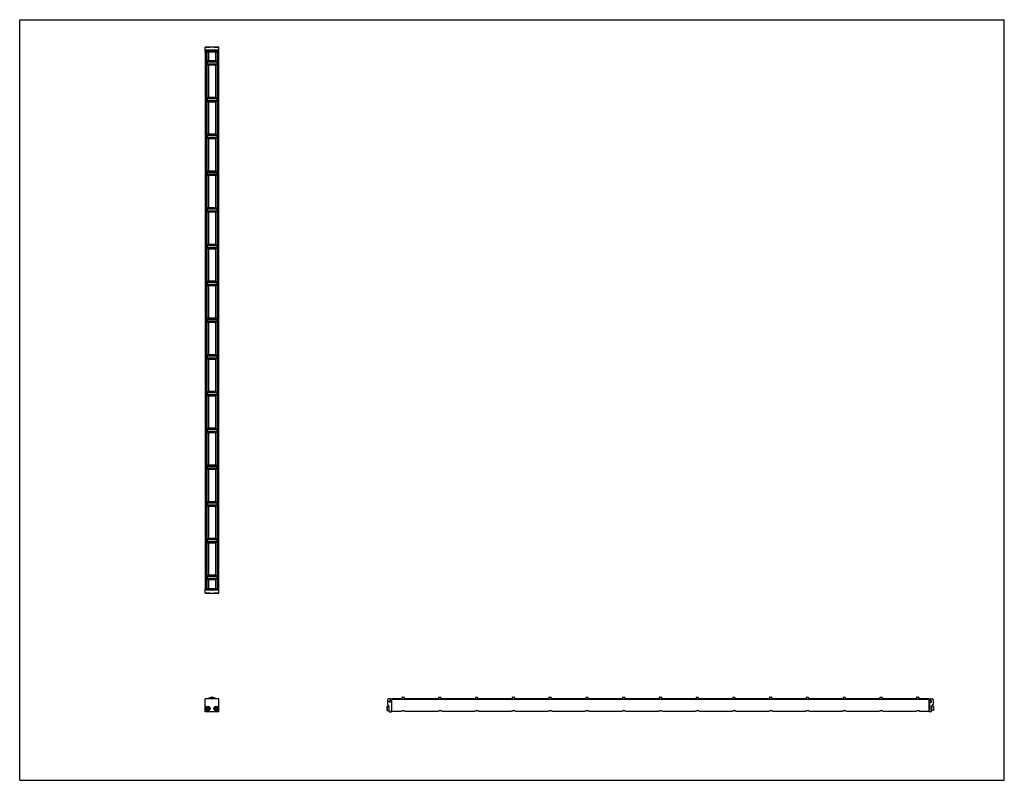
# Model space of a CAD drawing. Header units: inches. Extents: x 0 to 88, y 0 to 68.
import ezdxf

# ---------------------------------------------------------------- set-up
doc = ezdxf.new("R2010")
doc.units = ezdxf.units.IN
doc.header["$LTSCALE"] = 4.84
doc.header["$MEASUREMENT"] = 0
doc.layers.get('0').update_dxf_attribs({"linetype": 'CONTINUOUS'})
for name, color, linetype in [('205977_205978_205979_205978_BL0', 7, 'CONTINUOUS'), ('205977_205978_205979_20597_BL18', 7, 'CONTINUOUS'), ('240826_BL10', 7, 'CONTINUOUS'), ('240826_BL11', 7, 'CONTINUOUS'), ('240826_BL12', 7, 'CONTINUOUS'), ('240826_BL13', 7, 'CONTINUOUS'), ('240826_BL14', 7, 'CONTINUOUS'), ('240826_BL15', 7, 'CONTINUOUS'), ('240826_BL16', 7, 'CONTINUOUS'), ('240826_BL17', 7, 'CONTINUOUS'), ('240826_BL19', 7, 'CONTINUOUS'), ('240826_BL20', 7, 'CONTINUOUS'), ('240826_BL21', 7, 'CONTINUOUS'), ('240826_BL4', 7, 'CONTINUOUS'), ('240826_BL5', 7, 'CONTINUOUS'), ('240826_BL8', 7, 'CONTINUOUS'), ('240826_BL9', 7, 'CONTINUOUS'), ('2410WW_241048_BL22', 7, 'CONTINUOUS'), ('2436WW_243648_BL3', 7, 'CONTINUOUS'), ('9506XXM_950616M_BL1', 7, 'CONTINUOUS'), ('9506XXM_950616M_BL2', 7, 'CONTINUOUS'), ('9506XXM_950616M_BL6', 7, 'CONTINUOUS'), ('9506XXM_950616M_BL7', 7, 'CONTINUOUS')]:
    doc.layers.add(name, color=color, linetype=linetype)

# ---------------------------------------------------------------- blocks, each defined once
blk = doc.blocks.new('205977_205978_205979_205978_BL0', base_point=(24.908, 11.621))
at = {"layer": '205977_205978_205979_205978_BL0', "color": 7, "linetype": 'CONTINUOUS'}
for p, q in [((16.694, 17.116), (16.579, 17.116)), ((16.579, 16.741), (16.579, 17.116)), ((17.796, 17.096), (16.579, 17.096)), ((17.796, 17.014), (16.579, 17.014)), ((16.579, 16.741), (17.796, 16.741)), ((17.444, 17.116), (16.931, 17.116)), ((17.796, 17.116), (17.681, 17.116)), ((17.796, 16.741), (17.796, 17.116)), ((16.579, 6.126), (16.579, 7.276)), ((17.796, 7.276), (16.579, 7.276)), ((17.796, 6.126), (17.796, 7.276)), ((32.862, 7.186), (32.862, 6.782)), ((33.12, 7.276), (32.952, 7.276)), ((33.017, 6.975), (33.017, 7.104)), ((33.017, 7.104), (33.12, 7.104)), ((33.135, 7.119), (33.135, 7.261)), ((32.866, 6.772), (33.008, 6.63)), ((33.012, 6.141), (33.012, 6.62)), ((33.202, 6.975), (33.017, 6.975)), ((33.217, 6.96), (33.217, 6.275)), ((33.217, 6.275), (33.222, 6.275)), ((33.237, 6.141), (33.237, 6.26)), ((17.796, 6.126), (16.579, 6.126)), ((33.027, 6.126), (33.222, 6.126))]:
    blk.add_line(p, q, dxfattribs=at)
for centre, radius, start, end in [((32.952, 7.186), 0.09, 90, 180), ((33.12, 7.261), 0.015, 0, 90), ((33.12, 7.119), 0.015, 270, 360), ((32.877, 6.782), 0.015, 180, 225), ((32.997, 6.62), 0.015, 0, 45), ((33.202, 6.96), 0.015, 0, 90), ((33.222, 6.26), 0.015, 0, 90), ((33.027, 6.141), 0.015, 180, 270), ((33.222, 6.141), 0.015, 270, 360)]:
    blk.add_arc(centre, radius, start, end, dxfattribs=at)
blk = doc.blocks.new('9506XXM_950616M_BL1', base_point=(16.812, 11.683))
at = {"layer": '9506XXM_950616M_BL1', "color": 7, "linetype": 'CONTINUOUS'}
for p, q in [((16.635, 16.734), (16.628, 16.741)), ((16.99, 16.734), (16.635, 16.734)), ((16.694, 17.096), (16.694, 17.138)), ((16.931, 17.096), (16.931, 17.138)), ((16.99, 16.734), (16.997, 16.741)), ((16.722, 6.418), (16.761, 6.5)), ((16.773, 6.343), (16.722, 6.418)), ((16.761, 6.5), (16.852, 6.507)), ((16.864, 6.35), (16.773, 6.343)), ((16.852, 6.507), (16.903, 6.432)), ((16.903, 6.432), (16.864, 6.35))]:
    blk.add_line(p, q, dxfattribs=at)
for radius in [0.197, 0.177]:
    blk.add_circle((16.812, 6.425), radius, dxfattribs=at)
blk = doc.blocks.new('9506XXM_950616M_BL2', base_point=(25.312, 11.683))
at = {"layer": '9506XXM_950616M_BL2', "color": 7, "linetype": 'CONTINUOUS'}
for p, q in [((17.385, 16.734), (17.378, 16.741)), ((17.74, 16.734), (17.385, 16.734)), ((17.444, 17.096), (17.444, 17.138)), ((17.681, 17.096), (17.681, 17.138)), ((17.74, 16.734), (17.747, 16.741)), ((17.472, 6.437), (17.528, 6.509)), ((17.507, 6.353), (17.472, 6.437)), ((17.597, 6.341), (17.507, 6.353)), ((17.528, 6.509), (17.618, 6.497)), ((17.653, 6.413), (17.597, 6.341)), ((17.618, 6.497), (17.653, 6.413)), ((32.854, 6.602), (32.874, 6.622)), ((32.854, 6.248), (32.854, 6.602)), ((32.854, 6.248), (32.874, 6.228)), ((32.874, 6.228), (32.874, 6.622)), ((32.874, 6.622), (33.012, 6.622)), ((32.874, 6.228), (33.012, 6.228)), ((33.217, 6.543), (33.259, 6.543)), ((33.217, 6.307), (33.259, 6.307))]:
    blk.add_line(p, q, dxfattribs=at)
for radius in [0.197, 0.177]:
    blk.add_circle((17.562, 6.425), radius, dxfattribs=at)
blk = doc.blocks.new('2436WW_243648_BL3', base_point=(48.919, 35.665))
at = {"layer": '2436WW_243648_BL3', "color": 7, "linetype": 'CONTINUOUS'}
for p, q in [((16.579, 65.138), (16.579, 17.138)), ((16.579, 65.138), (17.775, 65.138)), ((16.6, 65.138), (16.6, 17.138)), ((16.725, 65.138), (16.725, 64.252)), ((16.875, 65.138), (16.875, 64.326)), ((17.5, 65.138), (17.5, 64.326)), ((17.65, 65.138), (17.65, 64.252)), ((17.775, 65.138), (17.775, 17.138)), ((17.795, 65.138), (17.795, 65.138)), ((17.796, 17.138), (17.796, 65.138)), ((17.5, 64.326), (16.875, 64.326)), ((16.725, 64.025), (16.725, 60.966)), ((16.875, 63.95), (16.875, 61.041)), ((16.875, 63.95), (17.5, 63.95)), ((17.5, 63.95), (17.5, 61.041)), ((17.65, 64.025), (17.65, 60.966)), ((16.725, 60.739), (16.725, 57.68)), ((17.5, 61.041), (16.875, 61.041)), ((17.65, 60.739), (17.65, 57.68)), ((16.875, 60.665), (16.875, 57.755)), ((16.875, 60.665), (17.5, 60.665)), ((17.5, 60.665), (17.5, 57.755)), ((16.725, 57.454), (16.725, 54.395)), ((17.5, 57.755), (16.875, 57.755)), ((16.875, 57.379), (16.875, 54.469)), ((16.875, 57.379), (17.5, 57.379)), ((17.5, 57.379), (17.5, 54.469)), ((17.65, 57.454), (17.65, 54.395)), ((16.725, 54.168), (16.725, 51.109)), ((17.5, 54.469), (16.875, 54.469)), ((16.875, 54.093), (16.875, 51.184)), ((16.875, 54.093), (17.5, 54.093)), ((17.5, 54.093), (17.5, 51.184)), ((17.65, 54.168), (17.65, 51.109)), ((17.5, 51.184), (16.875, 51.184)), ((16.725, 50.882), (16.725, 47.823)), ((16.875, 50.808), (16.875, 47.898)), ((16.875, 50.808), (17.5, 50.808)), ((17.5, 50.808), (17.5, 47.898)), ((17.65, 50.882), (17.65, 47.823)), ((16.725, 47.597), (16.725, 44.538)), ((17.5, 47.898), (16.875, 47.898)), ((16.875, 47.522), (16.875, 44.612)), ((16.875, 47.522), (17.5, 47.522)), ((17.5, 47.522), (17.5, 44.612)), ((17.65, 47.597), (17.65, 44.538)), ((16.725, 44.311), (16.725, 41.252)), ((17.5, 44.612), (16.875, 44.612)), ((16.875, 44.236), (16.875, 41.326)), ((16.875, 44.236), (17.5, 44.236)), ((17.5, 44.236), (17.5, 41.326)), ((17.65, 44.311), (17.65, 41.252)), ((16.725, 41.025), (16.725, 37.966)), ((17.5, 41.326), (16.875, 41.326)), ((16.875, 40.95), (16.875, 38.041)), ((16.875, 40.95), (17.5, 40.95)), ((17.5, 40.95), (17.5, 38.041)), ((17.65, 41.025), (17.65, 37.966)), ((17.5, 38.041), (16.875, 38.041)), ((16.725, 37.739), (16.725, 34.68)), ((16.875, 37.665), (17.5, 37.665)), ((16.875, 37.665), (16.875, 34.755)), ((17.5, 37.665), (17.5, 34.755)), ((17.65, 37.739), (17.65, 34.68)), ((16.725, 34.454), (16.725, 31.395)), ((17.5, 34.755), (16.875, 34.755)), ((16.875, 34.379), (17.5, 34.379)), ((16.875, 34.379), (16.875, 31.469)), ((17.5, 34.379), (17.5, 31.469)), ((17.65, 34.454), (17.65, 31.395)), ((16.725, 31.168), (16.725, 28.109)), ((17.5, 31.469), (16.875, 31.469)), ((16.875, 31.093), (17.5, 31.093)), ((16.875, 31.093), (16.875, 28.184)), ((17.5, 31.093), (17.5, 28.184)), ((17.65, 31.168), (17.65, 28.109)), ((17.5, 28.184), (16.875, 28.184)), ((16.725, 27.882), (16.725, 24.823)), ((16.875, 27.808), (17.5, 27.808)), ((16.875, 27.808), (16.875, 24.898)), ((17.5, 27.808), (17.5, 24.898)), ((17.65, 27.882), (17.65, 24.823)), ((17.5, 24.898), (16.875, 24.898)), ((16.725, 24.597), (16.725, 21.538)), ((16.875, 24.522), (17.5, 24.522)), ((16.875, 24.522), (16.875, 21.612)), ((17.5, 24.522), (17.5, 21.612)), ((17.65, 24.597), (17.65, 21.538)), ((16.725, 21.311), (16.725, 18.252)), ((17.5, 21.612), (16.875, 21.612)), ((16.875, 21.236), (17.5, 21.236)), ((16.875, 21.236), (16.875, 18.326)), ((17.5, 21.236), (17.5, 18.326)), ((17.65, 21.311), (17.65, 18.252)), ((16.725, 18.025), (16.725, 17.138)), ((17.5, 18.326), (16.875, 18.326)), ((16.875, 17.95), (17.5, 17.95)), ((16.875, 17.95), (16.875, 17.138)), ((17.5, 17.95), (17.5, 17.138)), ((17.65, 18.025), (17.65, 17.138)), ((16.581, 17.138), (16.579, 17.138)), ((16.6, 17.138), (17.795, 17.138)), ((33.259, 7.281), (33.259, 7.3)), ((33.259, 7.3), (34.071, 7.3)), ((33.259, 6.192), (33.259, 7.237)), ((81.259, 7.237), (33.259, 7.237)), ((34.071, 7.3), (34.071, 7.237)), ((34.447, 7.237), (34.447, 7.3)), ((34.447, 7.3), (37.357, 7.3)), ((37.357, 7.3), (37.357, 7.237)), ((37.733, 7.237), (37.733, 7.3)), ((37.733, 7.3), (40.642, 7.3)), ((40.642, 7.3), (40.642, 7.237)), ((41.018, 7.237), (41.018, 7.3)), ((41.018, 7.3), (43.928, 7.3)), ((43.928, 7.3), (43.928, 7.237)), ((44.304, 7.237), (44.304, 7.3)), ((44.304, 7.3), (47.214, 7.3)), ((47.214, 7.3), (47.214, 7.237)), ((47.59, 7.237), (47.59, 7.3)), ((47.59, 7.3), (50.499, 7.3)), ((50.499, 7.3), (50.499, 7.237)), ((50.876, 7.237), (50.876, 7.3)), ((50.876, 7.3), (53.785, 7.3)), ((53.785, 7.3), (53.785, 7.237)), ((54.161, 7.237), (54.161, 7.3)), ((54.161, 7.3), (57.071, 7.3)), ((57.071, 7.3), (57.071, 7.237)), ((57.447, 7.237), (57.447, 7.3)), ((57.447, 7.3), (60.357, 7.3)), ((60.357, 7.3), (60.357, 7.237)), ((60.733, 7.3), (63.642, 7.3)), ((60.733, 7.237), (60.733, 7.3)), ((63.642, 7.3), (63.642, 7.237)), ((64.018, 7.3), (66.928, 7.3)), ((64.018, 7.237), (64.018, 7.3)), ((66.928, 7.3), (66.928, 7.237)), ((67.304, 7.3), (70.214, 7.3)), ((67.304, 7.237), (67.304, 7.3)), ((70.214, 7.3), (70.214, 7.237)), ((70.59, 7.3), (73.499, 7.3)), ((70.59, 7.237), (70.59, 7.3)), ((73.499, 7.3), (73.499, 7.237)), ((73.876, 7.3), (76.785, 7.3)), ((73.876, 7.237), (73.876, 7.3)), ((76.785, 7.3), (76.785, 7.237)), ((77.161, 7.3), (80.071, 7.3)), ((77.161, 7.237), (77.161, 7.3)), ((80.071, 7.3), (80.071, 7.237)), ((80.447, 7.3), (81.259, 7.3)), ((80.447, 7.237), (80.447, 7.3)), ((81.259, 7.3), (81.259, 6.192)), ((33.259, 6.192), (34.083, 6.192)), ((34.435, 6.192), (37.369, 6.192)), ((37.721, 6.192), (40.655, 6.192)), ((41.006, 6.192), (43.94, 6.192)), ((44.292, 6.192), (47.226, 6.192)), ((47.578, 6.192), (50.512, 6.192)), ((50.863, 6.192), (53.797, 6.192)), ((54.149, 6.192), (57.083, 6.192)), ((57.435, 6.192), (60.369, 6.192)), ((60.721, 6.192), (63.655, 6.192)), ((64.006, 6.192), (66.94, 6.192)), ((67.292, 6.192), (70.226, 6.192)), ((70.578, 6.192), (73.512, 6.192)), ((73.863, 6.192), (76.797, 6.192)), ((77.149, 6.192), (80.083, 6.192)), ((80.435, 6.192), (81.259, 6.192))]:
    blk.add_line(p, q, dxfattribs=at)
for centre, radius, start, end in [((16.875, 64.138), 0.188, 90, 270), ((17.5, 64.138), 0.188, 270, 90), ((16.875, 60.853), 0.188, 90, 270), ((17.5, 60.853), 0.188, 270, 90), ((16.875, 57.567), 0.188, 90, 270), ((17.5, 57.567), 0.188, 270, 90), ((16.875, 54.281), 0.188, 90, 270), ((17.5, 54.281), 0.188, 270, 90), ((16.875, 50.996), 0.188, 90, 270), ((17.5, 50.996), 0.188, 270, 90), ((16.875, 47.71), 0.188, 90, 270), ((17.5, 47.71), 0.188, 270, 90), ((16.875, 44.424), 0.188, 90, 270), ((17.5, 44.424), 0.188, 270, 90), ((16.875, 41.138), 0.188, 90, 270), ((17.5, 41.138), 0.188, 270, 90), ((16.875, 37.853), 0.188, 90, 270), ((17.5, 37.853), 0.188, 270, 90), ((16.875, 34.567), 0.188, 90, 270), ((17.5, 34.567), 0.188, 270, 90), ((16.875, 31.281), 0.188, 90, 270), ((17.5, 31.281), 0.188, 270, 90), ((16.875, 27.996), 0.188, 90, 270), ((17.5, 27.996), 0.188, 270, 90), ((16.875, 24.71), 0.188, 90, 270), ((17.5, 24.71), 0.188, 270, 90), ((16.875, 21.424), 0.188, 90, 270), ((17.5, 21.424), 0.188, 270, 90), ((16.875, 18.138), 0.188, 90, 270), ((17.5, 18.138), 0.188, 270, 90), ((17.188, 6.988), 0.312, 67.5404, 112.42294)]:
    blk.add_arc(centre, radius, start, end, dxfattribs=at)
for points, knots in [([(34.082, 6.192), (34.085, 6.192), (34.092, 6.193), (34.099, 6.195), (34.103, 6.196)], [0, 0, 0, 0, 0.433142, 1, 1, 1, 1]), ([(34.103, 6.196), (34.113, 6.199), (34.136, 6.206), (34.172, 6.217), (34.214, 6.226), (34.244, 6.229), (34.259, 6.229)], [0, 0, 0, 0, 0.196414, 0.438207, 0.710978, 1, 1, 1, 1]), ([(34.414, 6.196), (34.404, 6.199), (34.382, 6.206), (34.346, 6.217), (34.304, 6.226), (34.274, 6.229), (34.259, 6.229)], [0, 0, 0, 0, 0.196723, 0.438548, 0.711204, 1, 1, 1, 1]), ([(34.436, 6.192), (34.433, 6.192), (34.426, 6.193), (34.418, 6.195), (34.414, 6.196)], [0, 0, 0, 0, 0.432818, 1, 1, 1, 1]), ([(37.367, 6.192), (37.371, 6.192), (37.378, 6.193), (37.385, 6.195), (37.389, 6.196)], [0, 0, 0, 0, 0.433142, 1, 1, 1, 1]), ([(37.389, 6.196), (37.399, 6.199), (37.421, 6.206), (37.457, 6.217), (37.499, 6.226), (37.529, 6.229), (37.545, 6.229)], [0, 0, 0, 0, 0.196414, 0.438207, 0.710978, 1, 1, 1, 1]), ([(37.7, 6.196), (37.69, 6.199), (37.668, 6.206), (37.632, 6.217), (37.59, 6.226), (37.56, 6.229), (37.545, 6.229)], [0, 0, 0, 0, 0.196723, 0.438548, 0.711204, 1, 1, 1, 1]), ([(37.722, 6.192), (37.719, 6.192), (37.711, 6.193), (37.704, 6.195), (37.7, 6.196)], [0, 0, 0, 0, 0.432818, 1, 1, 1, 1]), ([(40.653, 6.192), (40.656, 6.192), (40.664, 6.193), (40.671, 6.195), (40.675, 6.196)], [0, 0, 0, 0, 0.433142, 1, 1, 1, 1]), ([(40.675, 6.196), (40.685, 6.199), (40.707, 6.206), (40.743, 6.217), (40.785, 6.226), (40.815, 6.229), (40.83, 6.229)], [0, 0, 0, 0, 0.196414, 0.438207, 0.710978, 1, 1, 1, 1]), ([(40.986, 6.196), (40.976, 6.199), (40.953, 6.206), (40.917, 6.217), (40.876, 6.226), (40.846, 6.229), (40.83, 6.229)], [0, 0, 0, 0, 0.196723, 0.438548, 0.711204, 1, 1, 1, 1]), ([(41.008, 6.192), (41.004, 6.192), (40.997, 6.193), (40.99, 6.195), (40.986, 6.196)], [0, 0, 0, 0, 0.432818, 1, 1, 1, 1]), ([(43.939, 6.192), (43.942, 6.192), (43.949, 6.193), (43.956, 6.195), (43.961, 6.196)], [0, 0, 0, 0, 0.433142, 1, 1, 1, 1]), ([(43.961, 6.196), (43.971, 6.199), (43.993, 6.206), (44.029, 6.217), (44.071, 6.226), (44.101, 6.229), (44.116, 6.229)], [0, 0, 0, 0, 0.196414, 0.438207, 0.710978, 1, 1, 1, 1]), ([(44.271, 6.196), (44.261, 6.199), (44.239, 6.206), (44.203, 6.217), (44.161, 6.226), (44.131, 6.229), (44.116, 6.229)], [0, 0, 0, 0, 0.196723, 0.438548, 0.711204, 1, 1, 1, 1]), ([(44.293, 6.192), (44.29, 6.192), (44.283, 6.193), (44.275, 6.195), (44.271, 6.196)], [0, 0, 0, 0, 0.432818, 1, 1, 1, 1]), ([(47.225, 6.192), (47.228, 6.192), (47.235, 6.193), (47.242, 6.195), (47.246, 6.196)], [0, 0, 0, 0, 0.433142, 1, 1, 1, 1]), ([(47.246, 6.196), (47.256, 6.199), (47.278, 6.206), (47.315, 6.217), (47.356, 6.226), (47.386, 6.229), (47.402, 6.229)], [0, 0, 0, 0, 0.196414, 0.438207, 0.710978, 1, 1, 1, 1]), ([(47.557, 6.196), (47.547, 6.199), (47.525, 6.206), (47.489, 6.217), (47.447, 6.226), (47.417, 6.229), (47.402, 6.229)], [0, 0, 0, 0, 0.196723, 0.438548, 0.711204, 1, 1, 1, 1]), ([(47.579, 6.192), (47.576, 6.192), (47.568, 6.193), (47.561, 6.195), (47.557, 6.196)], [0, 0, 0, 0, 0.432818, 1, 1, 1, 1]), ([(50.51, 6.192), (50.513, 6.192), (50.521, 6.193), (50.528, 6.195), (50.532, 6.196)], [0, 0, 0, 0, 0.433142, 1, 1, 1, 1]), ([(50.532, 6.196), (50.542, 6.199), (50.564, 6.206), (50.6, 6.217), (50.642, 6.226), (50.672, 6.229), (50.688, 6.229)], [0, 0, 0, 0, 0.196414, 0.438207, 0.710978, 1, 1, 1, 1]), ([(50.843, 6.196), (50.833, 6.199), (50.811, 6.206), (50.774, 6.217), (50.733, 6.226), (50.703, 6.229), (50.688, 6.229)], [0, 0, 0, 0, 0.196723, 0.438548, 0.711204, 1, 1, 1, 1]), ([(50.865, 6.192), (50.862, 6.192), (50.854, 6.193), (50.847, 6.195), (50.843, 6.196)], [0, 0, 0, 0, 0.432818, 1, 1, 1, 1]), ([(53.796, 6.192), (53.799, 6.192), (53.806, 6.193), (53.814, 6.195), (53.818, 6.196)], [0, 0, 0, 0, 0.433142, 1, 1, 1, 1]), ([(53.818, 6.196), (53.828, 6.199), (53.85, 6.206), (53.886, 6.217), (53.928, 6.226), (53.958, 6.229), (53.973, 6.229)], [0, 0, 0, 0, 0.196414, 0.438207, 0.710978, 1, 1, 1, 1]), ([(54.129, 6.196), (54.118, 6.199), (54.096, 6.206), (54.06, 6.217), (54.018, 6.226), (53.989, 6.229), (53.973, 6.229)], [0, 0, 0, 0, 0.196723, 0.438548, 0.711204, 1, 1, 1, 1]), ([(54.15, 6.192), (54.147, 6.192), (54.14, 6.193), (54.133, 6.195), (54.129, 6.196)], [0, 0, 0, 0, 0.432818, 1, 1, 1, 1]), ([(57.082, 6.192), (57.085, 6.192), (57.092, 6.193), (57.099, 6.195), (57.103, 6.196)], [0, 0, 0, 0, 0.433142, 1, 1, 1, 1]), ([(57.103, 6.196), (57.113, 6.199), (57.136, 6.206), (57.172, 6.217), (57.214, 6.226), (57.244, 6.229), (57.259, 6.229)], [0, 0, 0, 0, 0.196414, 0.438207, 0.710978, 1, 1, 1, 1]), ([(57.414, 6.196), (57.404, 6.199), (57.382, 6.206), (57.346, 6.217), (57.304, 6.226), (57.274, 6.229), (57.259, 6.229)], [0, 0, 0, 0, 0.196723, 0.438548, 0.711204, 1, 1, 1, 1]), ([(57.436, 6.192), (57.433, 6.192), (57.426, 6.193), (57.418, 6.195), (57.414, 6.196)], [0, 0, 0, 0, 0.432818, 1, 1, 1, 1]), ([(60.367, 6.192), (60.371, 6.192), (60.378, 6.193), (60.385, 6.195), (60.389, 6.196)], [0, 0, 0, 0, 0.433142, 1, 1, 1, 1]), ([(60.389, 6.196), (60.399, 6.199), (60.421, 6.206), (60.457, 6.217), (60.499, 6.226), (60.529, 6.229), (60.545, 6.229)], [0, 0, 0, 0, 0.196414, 0.438207, 0.710978, 1, 1, 1, 1]), ([(60.7, 6.196), (60.69, 6.199), (60.668, 6.206), (60.632, 6.217), (60.59, 6.226), (60.56, 6.229), (60.545, 6.229)], [0, 0, 0, 0, 0.196723, 0.438548, 0.711204, 1, 1, 1, 1]), ([(60.722, 6.192), (60.719, 6.192), (60.711, 6.193), (60.704, 6.195), (60.7, 6.196)], [0, 0, 0, 0, 0.432818, 1, 1, 1, 1]), ([(63.653, 6.192), (63.656, 6.192), (63.664, 6.193), (63.671, 6.195), (63.675, 6.196)], [0, 0, 0, 0, 0.433142, 1, 1, 1, 1]), ([(63.675, 6.196), (63.685, 6.199), (63.707, 6.206), (63.743, 6.217), (63.785, 6.226), (63.815, 6.229), (63.83, 6.229)], [0, 0, 0, 0, 0.196414, 0.438207, 0.710978, 1, 1, 1, 1]), ([(63.986, 6.196), (63.976, 6.199), (63.953, 6.206), (63.917, 6.217), (63.876, 6.226), (63.846, 6.229), (63.83, 6.229)], [0, 0, 0, 0, 0.196723, 0.438548, 0.711204, 1, 1, 1, 1]), ([(64.008, 6.192), (64.004, 6.192), (63.997, 6.193), (63.99, 6.195), (63.986, 6.196)], [0, 0, 0, 0, 0.432818, 1, 1, 1, 1]), ([(66.939, 6.192), (66.942, 6.192), (66.949, 6.193), (66.956, 6.195), (66.961, 6.196)], [0, 0, 0, 0, 0.433142, 1, 1, 1, 1]), ([(66.961, 6.196), (66.971, 6.199), (66.993, 6.206), (67.029, 6.217), (67.071, 6.226), (67.101, 6.229), (67.116, 6.229)], [0, 0, 0, 0, 0.196414, 0.438207, 0.710978, 1, 1, 1, 1]), ([(67.271, 6.196), (67.261, 6.199), (67.239, 6.206), (67.203, 6.217), (67.161, 6.226), (67.131, 6.229), (67.116, 6.229)], [0, 0, 0, 0, 0.196723, 0.438548, 0.711204, 1, 1, 1, 1]), ([(67.293, 6.192), (67.29, 6.192), (67.283, 6.193), (67.275, 6.195), (67.271, 6.196)], [0, 0, 0, 0, 0.432818, 1, 1, 1, 1]), ([(70.225, 6.192), (70.228, 6.192), (70.235, 6.193), (70.242, 6.195), (70.246, 6.196)], [0, 0, 0, 0, 0.433142, 1, 1, 1, 1]), ([(70.246, 6.196), (70.256, 6.199), (70.278, 6.206), (70.315, 6.217), (70.356, 6.226), (70.386, 6.229), (70.402, 6.229)], [0, 0, 0, 0, 0.196414, 0.438207, 0.710978, 1, 1, 1, 1]), ([(70.557, 6.196), (70.547, 6.199), (70.525, 6.206), (70.489, 6.217), (70.447, 6.226), (70.417, 6.229), (70.402, 6.229)], [0, 0, 0, 0, 0.196723, 0.438548, 0.711204, 1, 1, 1, 1]), ([(70.579, 6.192), (70.576, 6.192), (70.568, 6.193), (70.561, 6.195), (70.557, 6.196)], [0, 0, 0, 0, 0.432818, 1, 1, 1, 1]), ([(73.51, 6.192), (73.513, 6.192), (73.521, 6.193), (73.528, 6.195), (73.532, 6.196)], [0, 0, 0, 0, 0.433142, 1, 1, 1, 1]), ([(73.532, 6.196), (73.542, 6.199), (73.564, 6.206), (73.6, 6.217), (73.642, 6.226), (73.672, 6.229), (73.688, 6.229)], [0, 0, 0, 0, 0.196414, 0.438207, 0.710978, 1, 1, 1, 1]), ([(73.843, 6.196), (73.833, 6.199), (73.811, 6.206), (73.774, 6.217), (73.733, 6.226), (73.703, 6.229), (73.688, 6.229)], [0, 0, 0, 0, 0.196723, 0.438548, 0.711204, 1, 1, 1, 1]), ([(73.865, 6.192), (73.862, 6.192), (73.854, 6.193), (73.847, 6.195), (73.843, 6.196)], [0, 0, 0, 0, 0.432818, 1, 1, 1, 1]), ([(76.796, 6.192), (76.799, 6.192), (76.806, 6.193), (76.814, 6.195), (76.818, 6.196)], [0, 0, 0, 0, 0.433142, 1, 1, 1, 1]), ([(76.818, 6.196), (76.828, 6.199), (76.85, 6.206), (76.886, 6.217), (76.928, 6.226), (76.958, 6.229), (76.973, 6.229)], [0, 0, 0, 0, 0.196414, 0.438207, 0.710978, 1, 1, 1, 1]), ([(77.129, 6.196), (77.118, 6.199), (77.096, 6.206), (77.06, 6.217), (77.018, 6.226), (76.989, 6.229), (76.973, 6.229)], [0, 0, 0, 0, 0.196723, 0.438548, 0.711204, 1, 1, 1, 1]), ([(77.15, 6.192), (77.147, 6.192), (77.14, 6.193), (77.133, 6.195), (77.129, 6.196)], [0, 0, 0, 0, 0.432818, 1, 1, 1, 1]), ([(80.082, 6.192), (80.085, 6.192), (80.092, 6.193), (80.099, 6.195), (80.103, 6.196)], [0, 0, 0, 0, 0.433142, 1, 1, 1, 1]), ([(80.103, 6.196), (80.113, 6.199), (80.136, 6.206), (80.172, 6.217), (80.214, 6.226), (80.244, 6.229), (80.259, 6.229)], [0, 0, 0, 0, 0.196414, 0.438207, 0.710978, 1, 1, 1, 1]), ([(80.414, 6.196), (80.404, 6.199), (80.382, 6.206), (80.346, 6.217), (80.304, 6.226), (80.274, 6.229), (80.259, 6.229)], [0, 0, 0, 0, 0.196723, 0.438548, 0.711204, 1, 1, 1, 1]), ([(80.436, 6.192), (80.433, 6.192), (80.426, 6.193), (80.418, 6.195), (80.414, 6.196)], [0, 0, 0, 0, 0.432818, 1, 1, 1, 1])]:
    blk.add_open_spline(points, degree=3, knots=knots, dxfattribs=at)
blk = doc.blocks.new('240826_BL4', base_point=(25.563, 12.622))
at = {"layer": '240826_BL4', "color": 7, "linetype": 'CONTINUOUS'}
for p, q in [((16.75, 18.223), (16.75, 18.053)), ((16.765, 18.238), (17.61, 18.238)), ((17.61, 18.038), (16.765, 18.038)), ((16.938, 18.256), (16.935, 18.238)), ((16.935, 18.038), (16.938, 18.02)), ((16.938, 18.256), (17.438, 18.256)), ((17.438, 18.02), (16.938, 18.02)), ((17.438, 18.256), (17.44, 18.238)), ((17.44, 18.038), (17.438, 18.02)), ((17.625, 18.223), (17.625, 18.053)), ((34.141, 7.238), (34.159, 7.24)), ((34.159, 7.41), (34.159, 7.237)), ((34.174, 7.425), (34.344, 7.425)), ((34.359, 7.41), (34.359, 7.237)), ((34.377, 7.238), (34.359, 7.24))]:
    blk.add_line(p, q, dxfattribs=at)
for centre, radius, start, end in [((16.765, 18.223), 0.015, 90, 180), ((16.765, 18.053), 0.015, 180, 270), ((17.61, 18.223), 0.015, 0, 90), ((17.61, 18.053), 0.015, 270, 360), ((17.188, 6.988), 0.438, 41.19836, 138.80164), ((17.188, 6.988), 0.33, 60.80879, 119.19296), ((17.188, 6.988), 0.322, 63.44672, 116.55146), ((34.174, 7.41), 0.015, 90, 180), ((34.344, 7.41), 0.015, 0, 90)]:
    blk.add_arc(centre, radius, start, end, dxfattribs=at)
blk = doc.blocks.new('240826_BL5', base_point=(27.206, 14.39))
at = {"layer": '240826_BL5', "color": 7, "linetype": 'CONTINUOUS'}
for p, q in [((16.75, 21.509), (16.75, 21.339)), ((16.765, 21.524), (17.61, 21.524)), ((17.61, 21.324), (16.765, 21.324)), ((16.938, 21.542), (16.935, 21.524)), ((16.935, 21.324), (16.938, 21.306)), ((16.938, 21.542), (17.438, 21.542)), ((17.438, 21.306), (16.938, 21.306)), ((17.438, 21.542), (17.44, 21.524)), ((17.44, 21.324), (17.438, 21.306)), ((17.625, 21.509), (17.625, 21.339)), ((37.427, 7.238), (37.445, 7.24)), ((37.445, 7.41), (37.445, 7.237)), ((37.46, 7.425), (37.63, 7.425)), ((37.645, 7.41), (37.645, 7.237)), ((37.663, 7.238), (37.645, 7.24))]:
    blk.add_line(p, q, dxfattribs=at)
for centre, start, end in [((16.765, 21.509), 90, 180), ((16.765, 21.339), 180, 270), ((17.61, 21.509), 0, 90), ((17.61, 21.339), 270, 360), ((37.46, 7.41), 90, 180), ((37.63, 7.41), 0, 90)]:
    blk.add_arc(centre, 0.015, start, end, dxfattribs=at)
blk = doc.blocks.new('9506XXM_950616M_BL6', base_point=(16.812, 65.341))
at = {"layer": '9506XXM_950616M_BL6', "color": 7, "linetype": 'CONTINUOUS'}
for p, q in [((16.635, 65.543), (16.628, 65.535)), ((16.635, 65.543), (16.99, 65.543)), ((16.694, 65.18), (16.694, 65.138)), ((16.931, 65.18), (16.931, 65.138)), ((16.99, 65.543), (16.997, 65.535))]:
    blk.add_line(p, q, dxfattribs=at)
blk = doc.blocks.new('9506XXM_950616M_BL7', base_point=(49.521, 35.885))
at = {"layer": '9506XXM_950616M_BL7', "color": 7, "linetype": 'CONTINUOUS'}
for p, q in [((17.385, 65.543), (17.378, 65.535)), ((17.385, 65.543), (17.74, 65.543)), ((17.444, 65.18), (17.444, 65.138)), ((17.681, 65.18), (17.681, 65.138)), ((17.74, 65.543), (17.747, 65.535)), ((81.301, 6.543), (81.259, 6.543)), ((81.301, 6.307), (81.259, 6.307)), ((81.644, 6.622), (81.506, 6.622)), ((81.644, 6.228), (81.506, 6.228)), ((81.663, 6.602), (81.644, 6.622)), ((81.644, 6.622), (81.644, 6.228)), ((81.663, 6.248), (81.644, 6.228)), ((81.663, 6.602), (81.663, 6.248))]:
    blk.add_line(p, q, dxfattribs=at)
blk = doc.blocks.new('240826_BL8', base_point=(28.849, 16.033))
at = {"layer": '240826_BL8', "color": 7, "linetype": 'CONTINUOUS'}
for p, q in [((16.75, 24.795), (16.75, 24.625)), ((16.765, 24.81), (17.61, 24.81)), ((16.938, 24.828), (16.935, 24.81)), ((16.938, 24.828), (17.438, 24.828)), ((17.438, 24.828), (17.44, 24.81)), ((17.625, 24.795), (17.625, 24.625)), ((17.61, 24.61), (16.765, 24.61)), ((16.935, 24.61), (16.938, 24.592)), ((17.438, 24.592), (16.938, 24.592)), ((17.44, 24.61), (17.438, 24.592)), ((40.712, 7.238), (40.73, 7.24)), ((40.73, 7.41), (40.73, 7.237)), ((40.745, 7.425), (40.915, 7.425)), ((40.93, 7.41), (40.93, 7.237)), ((40.948, 7.238), (40.93, 7.24))]:
    blk.add_line(p, q, dxfattribs=at)
for centre, start, end in [((16.765, 24.795), 90, 180), ((17.61, 24.795), 0, 90), ((16.765, 24.625), 180, 270), ((17.61, 24.625), 270, 360), ((40.745, 7.41), 90, 180), ((40.915, 7.41), 0, 90)]:
    blk.add_arc(centre, 0.015, start, end, dxfattribs=at)
blk = doc.blocks.new('240826_BL9', base_point=(30.492, 17.676))
at = {"layer": '240826_BL9', "color": 7, "linetype": 'CONTINUOUS'}
for p, q in [((16.75, 28.081), (16.75, 27.911)), ((16.765, 28.096), (17.61, 28.096)), ((17.61, 27.896), (16.765, 27.896)), ((16.938, 28.114), (16.935, 28.096)), ((16.935, 27.896), (16.938, 27.878)), ((16.938, 28.114), (17.438, 28.114)), ((17.438, 27.878), (16.938, 27.878)), ((17.438, 28.114), (17.44, 28.096)), ((17.44, 27.896), (17.438, 27.878)), ((17.625, 28.081), (17.625, 27.911)), ((43.998, 7.238), (44.016, 7.24)), ((44.016, 7.41), (44.016, 7.237)), ((44.031, 7.425), (44.201, 7.425)), ((44.216, 7.41), (44.216, 7.237)), ((44.234, 7.238), (44.216, 7.24))]:
    blk.add_line(p, q, dxfattribs=at)
for centre, start, end in [((16.765, 28.081), 90, 180), ((16.765, 27.911), 180, 270), ((17.61, 28.081), 0, 90), ((17.61, 27.911), 270, 360), ((44.031, 7.41), 90, 180), ((44.201, 7.41), 0, 90)]:
    blk.add_arc(centre, 0.015, start, end, dxfattribs=at)
blk = doc.blocks.new('240826_BL10', base_point=(32.135, 19.318))
at = {"layer": '240826_BL10', "color": 7, "linetype": 'CONTINUOUS'}
for p, q in [((16.75, 31.366), (16.75, 31.196)), ((16.765, 31.381), (17.61, 31.381)), ((17.61, 31.181), (16.765, 31.181)), ((16.938, 31.399), (16.935, 31.381)), ((16.935, 31.181), (16.938, 31.163)), ((16.938, 31.399), (17.438, 31.399)), ((17.438, 31.163), (16.938, 31.163)), ((17.438, 31.399), (17.44, 31.381)), ((17.44, 31.181), (17.438, 31.163)), ((17.625, 31.366), (17.625, 31.196)), ((47.284, 7.238), (47.302, 7.24)), ((47.302, 7.41), (47.302, 7.237)), ((47.317, 7.425), (47.487, 7.425)), ((47.502, 7.41), (47.502, 7.237)), ((47.52, 7.238), (47.502, 7.24))]:
    blk.add_line(p, q, dxfattribs=at)
for centre, start, end in [((16.765, 31.366), 90, 180), ((16.765, 31.196), 180, 270), ((17.61, 31.366), 0, 90), ((17.61, 31.196), 270, 360), ((47.317, 7.41), 90, 180), ((47.487, 7.41), 0, 90)]:
    blk.add_arc(centre, 0.015, start, end, dxfattribs=at)
blk = doc.blocks.new('240826_BL11', base_point=(33.778, 20.961))
at = {"layer": '240826_BL11', "color": 7, "linetype": 'CONTINUOUS'}
for p, q in [((16.75, 34.652), (16.75, 34.482)), ((16.765, 34.667), (17.61, 34.667)), ((17.61, 34.467), (16.765, 34.467)), ((16.938, 34.685), (16.935, 34.667)), ((16.935, 34.467), (16.938, 34.449)), ((16.938, 34.685), (17.438, 34.685)), ((17.438, 34.449), (16.938, 34.449)), ((17.438, 34.685), (17.44, 34.667)), ((17.44, 34.467), (17.438, 34.449)), ((17.625, 34.652), (17.625, 34.482)), ((50.569, 7.238), (50.587, 7.24)), ((50.587, 7.41), (50.587, 7.237)), ((50.602, 7.425), (50.773, 7.425)), ((50.788, 7.41), (50.788, 7.237)), ((50.806, 7.238), (50.788, 7.24))]:
    blk.add_line(p, q, dxfattribs=at)
for centre, start, end in [((16.765, 34.652), 90, 180), ((16.765, 34.482), 180, 270), ((17.61, 34.652), 0, 90), ((17.61, 34.482), 270, 360), ((50.602, 7.41), 90, 180), ((50.773, 7.41), 0, 90)]:
    blk.add_arc(centre, 0.015, start, end, dxfattribs=at)
blk = doc.blocks.new('240826_BL12', base_point=(48.563, 35.747))
at = {"layer": '240826_BL12', "color": 7, "linetype": 'CONTINUOUS'}
for p, q in [((16.938, 64.256), (16.935, 64.238)), ((16.938, 64.256), (17.438, 64.256)), ((17.438, 64.256), (17.44, 64.238)), ((16.75, 64.223), (16.75, 64.053)), ((16.765, 64.238), (17.61, 64.238)), ((17.61, 64.038), (16.765, 64.038)), ((16.935, 64.038), (16.938, 64.02)), ((17.438, 64.02), (16.938, 64.02)), ((17.44, 64.038), (17.438, 64.02)), ((17.625, 64.223), (17.625, 64.053)), ((80.141, 7.238), (80.159, 7.24)), ((80.159, 7.41), (80.159, 7.237)), ((80.174, 7.425), (80.344, 7.425)), ((80.359, 7.41), (80.359, 7.237)), ((80.377, 7.238), (80.359, 7.24))]:
    blk.add_line(p, q, dxfattribs=at)
for centre, start, end in [((16.765, 64.223), 90, 180), ((16.765, 64.053), 180, 270), ((17.61, 64.223), 0, 90), ((17.61, 64.053), 270, 360), ((80.174, 7.41), 90, 180), ((80.344, 7.41), 0, 90)]:
    blk.add_arc(centre, 0.015, start, end, dxfattribs=at)
blk = doc.blocks.new('240826_BL13', base_point=(46.921, 34.104))
at = {"layer": '240826_BL13', "color": 7, "linetype": 'CONTINUOUS'}
for p, q in [((16.75, 60.938), (16.75, 60.768)), ((16.765, 60.953), (17.61, 60.953)), ((17.61, 60.753), (16.765, 60.753)), ((16.938, 60.971), (16.935, 60.953)), ((16.935, 60.753), (16.938, 60.735)), ((16.938, 60.971), (17.438, 60.971)), ((17.438, 60.735), (16.938, 60.735)), ((17.438, 60.971), (17.44, 60.953)), ((17.44, 60.753), (17.438, 60.735)), ((17.625, 60.938), (17.625, 60.768)), ((76.855, 7.238), (76.873, 7.24)), ((76.873, 7.41), (76.873, 7.237)), ((76.888, 7.425), (77.058, 7.425)), ((77.073, 7.41), (77.073, 7.237)), ((77.091, 7.238), (77.073, 7.24))]:
    blk.add_line(p, q, dxfattribs=at)
for centre, start, end in [((16.765, 60.938), 90, 180), ((16.765, 60.768), 180, 270), ((17.61, 60.938), 0, 90), ((17.61, 60.768), 270, 360), ((76.888, 7.41), 90, 180), ((77.058, 7.41), 0, 90)]:
    blk.add_arc(centre, 0.015, start, end, dxfattribs=at)
blk = doc.blocks.new('240826_BL14', base_point=(35.421, 22.604))
at = {"layer": '240826_BL14', "color": 7, "linetype": 'CONTINUOUS'}
for p, q in [((16.75, 37.938), (16.75, 37.768)), ((16.765, 37.953), (17.61, 37.953)), ((16.938, 37.971), (16.935, 37.953)), ((16.938, 37.971), (17.438, 37.971)), ((17.438, 37.971), (17.44, 37.953)), ((17.625, 37.938), (17.625, 37.768)), ((17.61, 37.753), (16.765, 37.753)), ((16.935, 37.753), (16.938, 37.735)), ((17.438, 37.735), (16.938, 37.735)), ((17.44, 37.753), (17.438, 37.735)), ((53.855, 7.238), (53.873, 7.24)), ((53.873, 7.41), (53.873, 7.237)), ((53.888, 7.425), (54.058, 7.425)), ((54.073, 7.41), (54.073, 7.237)), ((54.091, 7.238), (54.073, 7.24))]:
    blk.add_line(p, q, dxfattribs=at)
for centre, start, end in [((16.765, 37.938), 90, 180), ((17.61, 37.938), 0, 90), ((16.765, 37.768), 180, 270), ((17.61, 37.768), 270, 360), ((53.888, 7.41), 90, 180), ((54.058, 7.41), 0, 90)]:
    blk.add_arc(centre, 0.015, start, end, dxfattribs=at)
blk = doc.blocks.new('240826_BL15', base_point=(45.278, 32.336))
at = {"layer": '240826_BL15', "color": 7, "linetype": 'CONTINUOUS'}
for p, q in [((16.75, 57.652), (16.75, 57.482)), ((16.765, 57.667), (17.61, 57.667)), ((17.61, 57.467), (16.765, 57.467)), ((16.938, 57.685), (16.935, 57.667)), ((16.935, 57.467), (16.938, 57.449)), ((16.938, 57.685), (17.438, 57.685)), ((17.438, 57.449), (16.938, 57.449)), ((17.438, 57.685), (17.44, 57.667)), ((17.44, 57.467), (17.438, 57.449)), ((17.625, 57.652), (17.625, 57.482)), ((73.57, 7.238), (73.588, 7.24)), ((73.588, 7.41), (73.588, 7.237)), ((73.603, 7.425), (73.772, 7.425)), ((73.787, 7.41), (73.787, 7.237)), ((73.805, 7.238), (73.787, 7.24))]:
    blk.add_line(p, q, dxfattribs=at)
for centre, radius, start, end in [((16.765, 57.652), 0.015, 90, 180), ((16.765, 57.482), 0.015, 180, 270), ((17.61, 57.652), 0.015, 0, 90), ((17.61, 57.482), 0.015, 270, 360), ((17.188, 6.988), 0.438, 41.19836, 138.80164), ((73.603, 7.41), 0.015, 90, 180), ((73.772, 7.41), 0.015, 0, 90)]:
    blk.add_arc(centre, radius, start, end, dxfattribs=at)
blk = doc.blocks.new('240826_BL16', base_point=(43.635, 30.818))
at = {"layer": '240826_BL16', "color": 7, "linetype": 'CONTINUOUS'}
for p, q in [((16.75, 54.366), (16.75, 54.196)), ((16.765, 54.381), (17.61, 54.381)), ((17.61, 54.181), (16.765, 54.181)), ((16.938, 54.399), (16.935, 54.381)), ((16.935, 54.181), (16.938, 54.163)), ((16.938, 54.399), (17.438, 54.399)), ((17.438, 54.163), (16.938, 54.163)), ((17.438, 54.399), (17.44, 54.381)), ((17.44, 54.181), (17.438, 54.163)), ((17.625, 54.366), (17.625, 54.196)), ((70.284, 7.238), (70.302, 7.24)), ((70.302, 7.41), (70.302, 7.237)), ((70.317, 7.425), (70.487, 7.425)), ((70.502, 7.41), (70.502, 7.237)), ((70.52, 7.238), (70.502, 7.24))]:
    blk.add_line(p, q, dxfattribs=at)
for centre, start, end in [((16.765, 54.366), 90, 180), ((16.765, 54.196), 180, 270), ((17.61, 54.366), 0, 90), ((17.61, 54.196), 270, 360), ((70.317, 7.41), 90, 180), ((70.487, 7.41), 0, 90)]:
    blk.add_arc(centre, 0.015, start, end, dxfattribs=at)
blk = doc.blocks.new('240826_BL17', base_point=(41.992, 29.176))
at = {"layer": '240826_BL17', "color": 7, "linetype": 'CONTINUOUS'}
for p, q in [((16.75, 51.081), (16.75, 50.911)), ((16.765, 51.096), (17.61, 51.096)), ((16.938, 51.114), (16.935, 51.096)), ((16.938, 51.114), (17.438, 51.114)), ((17.438, 51.114), (17.44, 51.096)), ((17.625, 51.081), (17.625, 50.911)), ((17.61, 50.896), (16.765, 50.896)), ((16.935, 50.896), (16.938, 50.878)), ((17.438, 50.878), (16.938, 50.878)), ((17.44, 50.896), (17.438, 50.878)), ((66.998, 7.238), (67.016, 7.24)), ((67.016, 7.41), (67.016, 7.237)), ((67.031, 7.425), (67.201, 7.425)), ((67.216, 7.41), (67.216, 7.237)), ((67.234, 7.238), (67.216, 7.24))]:
    blk.add_line(p, q, dxfattribs=at)
for centre, start, end in [((16.765, 51.081), 90, 180), ((17.61, 51.081), 0, 90), ((16.765, 50.911), 180, 270), ((17.61, 50.911), 270, 360), ((67.031, 7.41), 90, 180), ((67.201, 7.41), 0, 90)]:
    blk.add_arc(centre, 0.015, start, end, dxfattribs=at)
blk = doc.blocks.new('205977_205978_205979_20597_BL18', base_point=(49.118, 35.831))
at = {"layer": '205977_205978_205979_20597_BL18', "color": 7, "linetype": 'CONTINUOUS'}
for p, q in [((16.579, 65.16), (16.579, 65.535)), ((17.796, 65.535), (16.579, 65.535)), ((17.796, 65.262), (16.579, 65.262)), ((16.579, 65.18), (17.796, 65.18)), ((16.579, 65.16), (16.694, 65.16)), ((16.931, 65.16), (17.444, 65.16)), ((17.681, 65.16), (17.796, 65.16)), ((17.796, 65.16), (17.796, 65.535)), ((81.383, 7.119), (81.383, 7.261)), ((81.398, 7.276), (81.566, 7.276)), ((81.501, 7.104), (81.398, 7.104)), ((81.501, 6.975), (81.501, 7.104)), ((81.656, 7.186), (81.656, 6.782)), ((81.281, 6.141), (81.281, 6.26)), ((81.301, 6.275), (81.296, 6.275)), ((81.301, 6.96), (81.301, 6.275)), ((81.316, 6.975), (81.501, 6.975)), ((81.506, 6.141), (81.506, 6.62)), ((81.51, 6.63), (81.652, 6.772)), ((81.491, 6.126), (81.296, 6.126))]:
    blk.add_line(p, q, dxfattribs=at)
for centre, radius, start, end in [((81.398, 7.261), 0.015, 90, 180), ((81.398, 7.119), 0.015, 180, 270), ((81.566, 7.186), 0.09, 0, 90), ((81.296, 6.26), 0.015, 90, 180), ((81.316, 6.96), 0.015, 90, 180), ((81.521, 6.62), 0.015, 135, 180), ((81.641, 6.782), 0.015, 315, 360), ((81.296, 6.141), 0.015, 180, 270), ((81.491, 6.141), 0.015, 270, 360)]:
    blk.add_arc(centre, radius, start, end, dxfattribs=at)
blk = doc.blocks.new('240826_BL19', base_point=(40.349, 27.533))
at = {"layer": '240826_BL19', "color": 7, "linetype": 'CONTINUOUS'}
for p, q in [((16.75, 47.795), (16.75, 47.625)), ((16.765, 47.81), (17.61, 47.81)), ((17.61, 47.61), (16.765, 47.61)), ((16.938, 47.828), (16.935, 47.81)), ((16.935, 47.61), (16.938, 47.592)), ((16.938, 47.828), (17.438, 47.828)), ((17.438, 47.592), (16.938, 47.592)), ((17.438, 47.828), (17.44, 47.81)), ((17.44, 47.61), (17.438, 47.592)), ((17.625, 47.795), (17.625, 47.625)), ((63.712, 7.238), (63.73, 7.24)), ((63.73, 7.41), (63.73, 7.237)), ((63.745, 7.425), (63.915, 7.425)), ((63.93, 7.41), (63.93, 7.237)), ((63.948, 7.238), (63.93, 7.24))]:
    blk.add_line(p, q, dxfattribs=at)
for centre, start, end in [((16.765, 47.795), 90, 180), ((16.765, 47.625), 180, 270), ((17.61, 47.795), 0, 90), ((17.61, 47.625), 270, 360), ((63.745, 7.41), 90, 180), ((63.915, 7.41), 0, 90)]:
    blk.add_arc(centre, 0.015, start, end, dxfattribs=at)
blk = doc.blocks.new('240826_BL20', base_point=(38.706, 25.89))
at = {"layer": '240826_BL20', "color": 7, "linetype": 'CONTINUOUS'}
for p, q in [((16.75, 44.509), (16.75, 44.339)), ((16.765, 44.524), (17.61, 44.524)), ((17.61, 44.324), (16.765, 44.324)), ((16.938, 44.542), (16.935, 44.524)), ((16.935, 44.324), (16.938, 44.306)), ((16.938, 44.542), (17.438, 44.542)), ((17.438, 44.306), (16.938, 44.306)), ((17.438, 44.542), (17.44, 44.524)), ((17.44, 44.324), (17.438, 44.306)), ((17.625, 44.509), (17.625, 44.339)), ((60.427, 7.238), (60.445, 7.24)), ((60.445, 7.41), (60.445, 7.237)), ((60.46, 7.425), (60.63, 7.425)), ((60.645, 7.41), (60.645, 7.237)), ((60.663, 7.238), (60.645, 7.24))]:
    blk.add_line(p, q, dxfattribs=at)
for centre, start, end in [((16.765, 44.509), 90, 180), ((16.765, 44.339), 180, 270), ((17.61, 44.509), 0, 90), ((17.61, 44.339), 270, 360), ((60.46, 7.41), 90, 180), ((60.63, 7.41), 0, 90)]:
    blk.add_arc(centre, 0.015, start, end, dxfattribs=at)
blk = doc.blocks.new('240826_BL21', base_point=(37.063, 24.247))
at = {"layer": '240826_BL21', "color": 7, "linetype": 'CONTINUOUS'}
for p, q in [((16.75, 41.223), (16.75, 41.053)), ((16.765, 41.238), (17.61, 41.238)), ((17.61, 41.038), (16.765, 41.038)), ((16.938, 41.256), (16.935, 41.238)), ((16.935, 41.038), (16.938, 41.02)), ((16.938, 41.256), (17.438, 41.256)), ((17.438, 41.02), (16.938, 41.02)), ((17.438, 41.256), (17.44, 41.238)), ((17.44, 41.038), (17.438, 41.02)), ((17.625, 41.223), (17.625, 41.053)), ((57.141, 7.238), (57.159, 7.24)), ((57.159, 7.41), (57.159, 7.237)), ((57.174, 7.425), (57.344, 7.425)), ((57.359, 7.41), (57.359, 7.237)), ((57.377, 7.238), (57.359, 7.24))]:
    blk.add_line(p, q, dxfattribs=at)
for centre, start, end in [((16.765, 41.223), 90, 180), ((16.765, 41.053), 180, 270), ((17.61, 41.223), 0, 90), ((17.61, 41.053), 270, 360), ((57.174, 7.41), 90, 180), ((57.344, 7.41), 0, 90)]:
    blk.add_arc(centre, 0.015, start, end, dxfattribs=at)
blk = doc.blocks.new('2410WW_241048_BL22', base_point=(17.188, 41.138))
at = {"layer": '2410WW_241048_BL22', "color": 7, "linetype": 'CONTINUOUS'}
for p, q in [((17.032, 64.326), (17.032, 64.256)), ((17.343, 64.326), (17.343, 64.256)), ((17.032, 64.02), (17.032, 63.95)), ((17.343, 64.02), (17.343, 63.95)), ((17.032, 61.041), (17.032, 60.971)), ((17.032, 60.735), (17.032, 60.665)), ((17.343, 61.041), (17.343, 60.971)), ((17.343, 60.735), (17.343, 60.665)), ((17.032, 57.755), (17.032, 57.685)), ((17.032, 57.449), (17.032, 57.379)), ((17.343, 57.755), (17.343, 57.685)), ((17.343, 57.449), (17.343, 57.379)), ((17.032, 54.469), (17.032, 54.399)), ((17.032, 54.163), (17.032, 54.093)), ((17.343, 54.469), (17.343, 54.399)), ((17.343, 54.163), (17.343, 54.093)), ((17.032, 51.184), (17.032, 51.114)), ((17.343, 51.184), (17.343, 51.114)), ((17.032, 50.878), (17.032, 50.808)), ((17.343, 50.878), (17.343, 50.808)), ((17.032, 47.898), (17.032, 47.828)), ((17.032, 47.592), (17.032, 47.522)), ((17.343, 47.898), (17.343, 47.828)), ((17.343, 47.592), (17.343, 47.522)), ((17.032, 44.612), (17.032, 44.542)), ((17.032, 44.306), (17.032, 44.236)), ((17.343, 44.612), (17.343, 44.542)), ((17.343, 44.306), (17.343, 44.236)), ((17.032, 41.326), (17.032, 41.256)), ((17.032, 41.02), (17.032, 40.95)), ((17.343, 41.326), (17.343, 41.256)), ((17.343, 41.02), (17.343, 40.95)), ((17.032, 38.041), (17.032, 37.971)), ((17.343, 38.041), (17.343, 37.971)), ((17.032, 37.735), (17.032, 37.665)), ((17.343, 37.735), (17.343, 37.665)), ((17.032, 34.755), (17.032, 34.685)), ((17.032, 34.449), (17.032, 34.379)), ((17.343, 34.755), (17.343, 34.685)), ((17.343, 34.449), (17.343, 34.379)), ((17.032, 31.469), (17.032, 31.399)), ((17.032, 31.163), (17.032, 31.093)), ((17.343, 31.469), (17.343, 31.399)), ((17.343, 31.163), (17.343, 31.093)), ((17.032, 28.184), (17.032, 28.114)), ((17.343, 28.184), (17.343, 28.114)), ((17.032, 27.878), (17.032, 27.808)), ((17.343, 27.878), (17.343, 27.808)), ((17.032, 24.898), (17.032, 24.828)), ((17.343, 24.898), (17.343, 24.828)), ((17.032, 24.592), (17.032, 24.522)), ((17.343, 24.592), (17.343, 24.522)), ((17.032, 21.612), (17.032, 21.542)), ((17.032, 21.306), (17.032, 21.236)), ((17.343, 21.612), (17.343, 21.542)), ((17.343, 21.306), (17.343, 21.236)), ((17.032, 18.326), (17.032, 18.256)), ((17.032, 18.02), (17.032, 17.95)), ((17.343, 18.326), (17.343, 18.256)), ((17.343, 18.02), (17.343, 17.95))]:
    blk.add_line(p, q, dxfattribs=at)

msp = doc.modelspace()

# ---------------------------------------------------------------- linework, layer by layer
at = {"color": 7, "linetype": 'CONTINUOUS'}
for p, q in [((0, 0), (0, 68)), ((0, 68), (88, 68)), ((88, 0), (88, 68)), ((0, 0), (88, 0))]:
    msp.add_line(p, q, dxfattribs=at)

# ---------------------------------------------------------------- block references
at = {"layer": '205977_205978_205979_205978_BL0'}
msp.add_blockref('205977_205978_205979_205978_BL0', (24.908, 11.621), dxfattribs=at)
at = {"layer": '205977_205978_205979_20597_BL18'}
msp.add_blockref('205977_205978_205979_20597_BL18', (49.118, 35.831), dxfattribs=at)
at = {"layer": '240826_BL10'}
msp.add_blockref('240826_BL10', (32.135, 19.318), dxfattribs=at)
at = {"layer": '240826_BL11'}
msp.add_blockref('240826_BL11', (33.778, 20.961), dxfattribs=at)
at = {"layer": '240826_BL12'}
msp.add_blockref('240826_BL12', (48.563, 35.747), dxfattribs=at)
at = {"layer": '240826_BL13'}
msp.add_blockref('240826_BL13', (46.921, 34.104), dxfattribs=at)
at = {"layer": '240826_BL14'}
msp.add_blockref('240826_BL14', (35.421, 22.604), dxfattribs=at)
at = {"layer": '240826_BL15'}
msp.add_blockref('240826_BL15', (45.278, 32.336), dxfattribs=at)
at = {"layer": '240826_BL16'}
msp.add_blockref('240826_BL16', (43.635, 30.818), dxfattribs=at)
at = {"layer": '240826_BL17'}
msp.add_blockref('240826_BL17', (41.992, 29.176), dxfattribs=at)
at = {"layer": '240826_BL19'}
msp.add_blockref('240826_BL19', (40.349, 27.533), dxfattribs=at)
at = {"layer": '240826_BL20'}
msp.add_blockref('240826_BL20', (38.706, 25.89), dxfattribs=at)
at = {"layer": '240826_BL21'}
msp.add_blockref('240826_BL21', (37.063, 24.247), dxfattribs=at)
at = {"layer": '240826_BL4'}
msp.add_blockref('240826_BL4', (25.563, 12.622), dxfattribs=at)
at = {"layer": '240826_BL5'}
msp.add_blockref('240826_BL5', (27.206, 14.39), dxfattribs=at)
at = {"layer": '240826_BL8'}
msp.add_blockref('240826_BL8', (28.849, 16.033), dxfattribs=at)
at = {"layer": '240826_BL9'}
msp.add_blockref('240826_BL9', (30.492, 17.676), dxfattribs=at)
at = {"layer": '2410WW_241048_BL22'}
msp.add_blockref('2410WW_241048_BL22', (17.188, 41.138), dxfattribs=at)
at = {"layer": '2436WW_243648_BL3'}
msp.add_blockref('2436WW_243648_BL3', (48.919, 35.665), dxfattribs=at)
at = {"layer": '9506XXM_950616M_BL1'}
msp.add_blockref('9506XXM_950616M_BL1', (16.812, 11.683), dxfattribs=at)
at = {"layer": '9506XXM_950616M_BL2'}
msp.add_blockref('9506XXM_950616M_BL2', (25.312, 11.683), dxfattribs=at)
at = {"layer": '9506XXM_950616M_BL6'}
msp.add_blockref('9506XXM_950616M_BL6', (16.812, 65.341), dxfattribs=at)
at = {"layer": '9506XXM_950616M_BL7'}
msp.add_blockref('9506XXM_950616M_BL7', (49.521, 35.885), dxfattribs=at)

doc.saveas('drawing.dxf')
